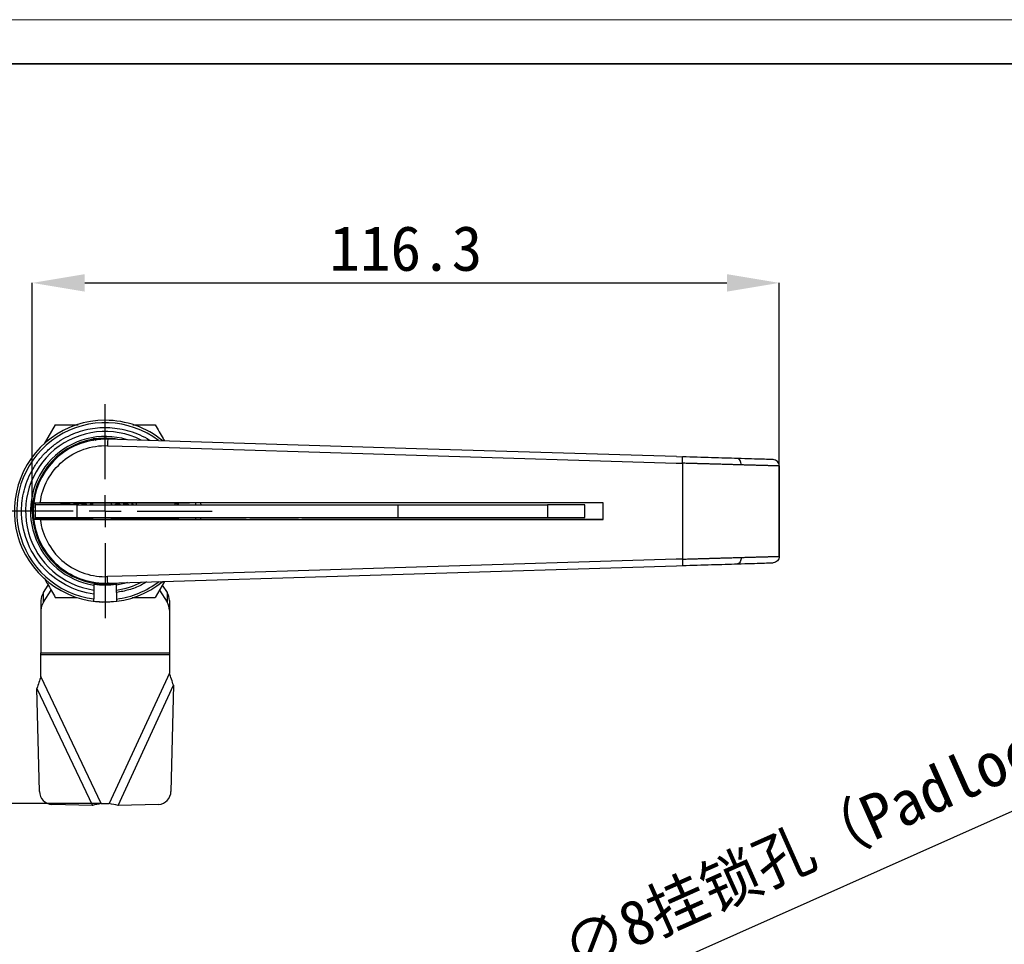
# Model space of a CAD drawing. Header units: millimetres. Extents: x 5820 to 6228, y 2147 to 2435.
# Tile 11 of 20: x 5897 to 6051, y 2291 to 2435. Entities that reach past the tile are written whole.
import ezdxf

# ---------------------------------------------------------------- set-up
doc = ezdxf.new("R2010")
doc.units = ezdxf.units.MM
doc.linetypes.add('CENTERX2', pattern=[20.32, 12.7, -2.54, 2.54, -2.54])
for name, color, linetype in [('1轮廓实线层', 7, 'Continuous'), ('2细线层', 3, 'Continuous'), ('3中心线层', 1, 'CENTERX2')]:
    doc.layers.add(name, color=color, linetype=linetype)
doc.layers.add('粗实线层', color=7, linetype='Continuous', lineweight=35)
doc.layers.add('细实线层', color=3, linetype='Continuous', lineweight=18)
doc.styles.add('SLDTEXTSTYLE1', font='txt')
doc.dimstyles.new('SLDDIMSTYLE0', dxfattribs={"dimtxt": 7, "dimasz": 8.16, "dimexe": 0, "dimexo": 0.0625, "dimgap": 1.75, "dimtad": 2, "dimdec": 0, "dimrnd": 1e-09, "dimzin": 4, "dimdsep": 46, "dimtxsty": 'SLDTEXTSTYLE1', "dimsah": 1, "dimcen": 0.09, "dimadec": 0, "dimazin": 1, "dimtfac": 1, "dimtofl": 0, "dimtmove": 0, "dimatfit": 3, "dimfxl": 1, "dimfrac": 2, "dimtolj": 1, "dimtzin": 12, "dimarcsym": 0})
doc.dimstyles.new('SLDDIMSTYLE1', dxfattribs={"dimtxt": 7, "dimasz": 8.16, "dimexe": 0, "dimexo": 0.0625, "dimgap": 1.75, "dimtad": 2, "dimdec": 0, "dimrnd": 1e-09, "dimzin": 12, "dimdsep": 46, "dimtxsty": 'SLDTEXTSTYLE1', "dimsah": 1, "dimcen": 0.09, "dimadec": 0, "dimazin": 3, "dimtfac": 1, "dimtmove": 0, "dimatfit": 0, "dimfxl": 1, "dimfrac": 2, "dimtolj": 1, "dimtzin": 12, "dimarcsym": 0})
doc.dimstyles.new('SLDDIMSTYLE2', dxfattribs={"dimtxt": 7, "dimasz": 8.16, "dimexe": 0, "dimexo": 0.0625, "dimgap": 1.75, "dimtad": 2, "dimdec": 0, "dimrnd": 1e-09, "dimzin": 4, "dimdsep": 46, "dimtxsty": 'SLDTEXTSTYLE1', "dimblk1": 'NONE', "dimsah": 1, "dimcen": 0, "dimadec": 0, "dimazin": 1, "dimtfac": 1, "dimtmove": 0, "dimatfit": 3, "dimldrblk": 'NONE', "dimfxl": 1, "dimfrac": 2, "dimtolj": 1, "dimtzin": 12, "dimarcsym": 0})

# ---------------------------------------------------------------- blocks, each defined once
blk = doc.blocks.new('*D14')
at = {"layer": '2细线层', "color": 0, "lineweight": -2, "ltscale": 2, "transparency": 16777216}
for p, q in [((5899.46, 2358.57), (5899.46, 2394.04)), ((5907.62, 2394.04), (6007.6, 2394.04)), ((6015.76, 2351.54), (6015.76, 2394.04))]:
    blk.add_line(p, q, dxfattribs=at)
at = {"layer": '2细线层', "color": 0, "ltscale": 2, "transparency": 16777216}
for points in [[(5907.62, 2395.4), (5907.62, 2392.68), (5899.46, 2394.04)], [(6007.6, 2395.4), (6007.6, 2392.68), (6015.76, 2394.04)]]:
    blk.add_solid(points, dxfattribs=at)
at = {"layer": 'Defpoints', "color": 0, "ltscale": 2, "transparency": 16777216}
for p in [(6015.76, 2394.04), (5899.46, 2358.51), (6015.76, 2351.47)]:
    blk.add_point(p, dxfattribs=at)
at = {"layer": '2细线层', "color": 0, "ltscale": 2, "transparency": 16777216, "insert": (5957.61, 2402.92), "char_height": 7, "attachment_point": 2, "style": 'SLDTEXTSTYLE1'}
blk.add_mtext('\\A1;116.3', dxfattribs=at)
blk = doc.blocks.new('*D15')
at = {"layer": '2细线层', "color": 0, "lineweight": -2, "ltscale": 2, "transparency": 16777216}
for p, q in [((5894.1, 2358.51), (5875.28, 2358.51)), ((5875.28, 2321.16), (5875.28, 2350.35)), ((5910.13, 2313), (5875.28, 2313))]:
    blk.add_line(p, q, dxfattribs=at)
at = {"layer": '2细线层', "color": 0, "ltscale": 2, "transparency": 16777216}
for points in [[(5873.92, 2350.35), (5876.64, 2350.35), (5875.28, 2358.51)], [(5873.92, 2321.16), (5876.64, 2321.16), (5875.28, 2313)]]:
    blk.add_solid(points, dxfattribs=at)
at = {"layer": 'Defpoints', "color": 0, "ltscale": 2, "transparency": 16777216}
for p in [(5875.28, 2358.51), (5894.16, 2358.51), (5910.19, 2313)]:
    blk.add_point(p, dxfattribs=at)
at = {"layer": '2细线层', "color": 0, "ltscale": 2, "transparency": 16777216, "insert": (5866.4, 2335.75), "char_height": 7, "attachment_point": 2, "rotation": 90, "style": 'SLDTEXTSTYLE1'}
blk.add_mtext('\\A1;L=45.5', dxfattribs=at)
blk = doc.blocks.new('SW_CENTERMARKSYMBOL_0')
at = {"layer": '3中心线层', "color": 0, "ltscale": 4}
for p, q in [((0, 5), (0, 16.65)), ((0, 0), (0, 2.5)), ((-5, 0), (-16.65, 0)), ((0, 0), (-2.5, 0)), ((0, 0), (0, -2.5)), ((0, 0), (2.5, 0)), ((5, 0), (16.65, 0)), ((0, -5), (0, -16.65))]:
    blk.add_line(p, q, dxfattribs=at)
blk = doc.blocks.new('*D19')
at = {"layer": '2细线层', "color": 0, "lineweight": -2, "ltscale": 2, "transparency": 16777216}
for p, q in [((6054.46, 2312.89), (5969.88, 2275.22)), ((5955.12, 2268.65), (5962.43, 2271.9))]:
    blk.add_line(p, q, dxfattribs=at)
at = {"layer": '2细线层', "color": 0, "ltscale": 2, "transparency": 16777216}
blk.add_solid([(5969.33, 2276.46), (5970.44, 2273.98), (5962.43, 2271.9)], dxfattribs=at)
at = {"layer": 'Defpoints', "color": 0, "ltscale": 2, "transparency": 16777216}
for p in [(5962.43, 2271.9), (5955.12, 2268.65)]:
    blk.add_point(p, dxfattribs=at)
at = {"layer": '2细线层', "color": 0, "ltscale": 2, "transparency": 16777216, "insert": (5981.23, 2292.9), "char_height": 7, "attachment_point": 1, "rotation": 24.008, "style": 'SLDTEXTSTYLE1'}
blk.add_mtext('\\A1;∅8挂锁孔（Padlock hole）', dxfattribs=at)
blk = doc.blocks.new('_None')

msp = doc.modelspace()

# ---------------------------------------------------------------- linework, layer by layer
at = {"layer": '1轮廓实线层', "linetype": 'Continuous', "lineweight": 25, "ltscale": 2}
for p, q in [((5903.047, 2371.956), (5901.332, 2368.984)), ((5908.963, 2369.756), (5908.714, 2369.507)), ((5908.73, 2369.51), (5908.73, 2369.514)), ((5908.853, 2369.612), (5908.853, 2369.63)), ((5911.663, 2369.756), (5908.963, 2369.756)), ((5909.014, 2369.553), (5909.014, 2369.63)), ((5909.26, 2369.561), (5909.332, 2369.63)), ((5909.332, 2369.607), (5909.332, 2369.63)), ((5911.167, 2368.7), (5915.747, 2368.56)), ((5915.778, 2369.559), (5911.201, 2369.699)), ((5911.736, 2369.683), (5911.663, 2369.756)), ((5915.747, 2368.56), (5959.27, 2367.231)), ((5959.3, 2368.231), (5915.778, 2369.559)), ((5959.27, 2367.231), (5999.702, 2365.997)), ((5999.733, 2366.997), (5959.3, 2368.231)), ((5999.733, 2366.997), (6000.694, 2366.967)), ((5999.702, 2365.997), (6000.663, 2365.968)), ((6000.663, 2365.968), (6000.663, 2351.044)), ((6015.761, 2365.537), (6015.763, 2365.537)), ((6015.763, 2351.474), (6015.763, 2365.537)), ((6015.766, 2351.47), (6015.766, 2365.537)), ((5899.683, 2359.756), (5899.684, 2359.766)), ((5899.684, 2359.769), (5899.687, 2359.798)), ((5908.778, 2359.76), (5899.684, 2359.769)), ((5908.838, 2359.757), (5899.684, 2359.766)), ((5899.913, 2359.506), (5899.913, 2357.506)), ((5906.466, 2359.506), (5899.913, 2359.506)), ((5899.97, 2359.506), (5899.985, 2359.757)), ((5906.581, 2359.757), (5899.985, 2359.757)), ((5988.313, 2359.799), (5900.695, 2359.799)), ((5906.466, 2357.506), (5906.466, 2359.506)), ((5906.466, 2359.506), (5956.396, 2359.506)), ((5906.581, 2359.757), (5907.62, 2359.756)), ((5906.581, 2359.757), (5906.581, 2359.565)), ((5908.839, 2359.756), (5907.62, 2359.756)), ((5908.813, 2359.791), (5908.813, 2359.506)), ((5911.813, 2359.506), (5911.813, 2359.791)), ((5913.091, 2359.756), (5911.813, 2359.757)), ((5912.967, 2359.756), (5911.813, 2359.756)), ((5911.888, 2359.506), (5911.813, 2359.546)), ((5915.674, 2359.756), (5913.091, 2359.756)), ((5913.683, 2359.756), (5913.683, 2359.554)), ((5914.206, 2359.756), (5914.136, 2359.634)), ((5921.641, 2359.756), (5915.674, 2359.756)), ((5915.674, 2359.506), (5915.674, 2359.756)), ((5921.641, 2359.756), (5921.655, 2359.506)), ((5921.939, 2359.791), (5921.943, 2359.755)), ((5921.943, 2359.755), (5921.966, 2359.529)), ((5922.118, 2359.506), (5922.089, 2359.794)), ((5922.243, 2359.506), (5922.214, 2359.794)), ((5932.119, 2359.795), (5923.95, 2359.795)), ((5924.859, 2359.795), (5924.882, 2359.506)), ((5924.927, 2359.506), (5924.904, 2359.795)), ((5925.599, 2359.795), (5925.766, 2359.506)), ((5932.781, 2359.787), (5932.637, 2359.794)), ((5940.92, 2359.786), (5933.305, 2359.786)), ((5941.589, 2359.794), (5941.444, 2359.787)), ((5988.313, 2359.795), (5942.106, 2359.795)), ((5956.396, 2357.506), (5956.396, 2359.506)), ((5956.396, 2359.506), (5979.686, 2359.506)), ((5979.686, 2359.506), (5979.686, 2357.506)), ((5985.471, 2359.506), (5979.686, 2359.506)), ((5985.471, 2357.506), (5985.471, 2359.506)), ((5988.313, 2357.212), (5988.313, 2359.799)), ((5899.684, 2357.246), (5899.683, 2357.255)), ((5899.684, 2357.246), (5908.813, 2357.255)), ((5908.813, 2357.251), (5899.684, 2357.242)), ((5899.684, 2357.242), (5899.687, 2357.214)), ((5899.913, 2357.506), (5906.466, 2357.506)), ((5899.985, 2357.255), (5899.97, 2357.506)), ((5906.581, 2357.255), (5899.985, 2357.255)), ((5900.695, 2357.212), (5988.313, 2357.212)), ((5906.466, 2357.506), (5956.396, 2357.506)), ((5906.581, 2357.506), (5906.581, 2357.255)), ((5907.62, 2357.256), (5906.581, 2357.255)), ((5908.813, 2357.256), (5907.62, 2357.256)), ((5908.813, 2357.506), (5908.813, 2357.221)), ((5911.813, 2357.221), (5911.813, 2357.506)), ((5913.091, 2357.256), (5911.813, 2357.254)), ((5911.813, 2357.256), (5913.005, 2357.256)), ((5915.674, 2357.256), (5913.091, 2357.256)), ((5913.381, 2357.256), (5914.206, 2357.256)), ((5913.683, 2357.506), (5913.683, 2357.256)), ((5915.674, 2357.256), (5915.674, 2357.506)), ((5921.641, 2357.256), (5915.674, 2357.256)), ((5921.655, 2357.506), (5921.641, 2357.256)), ((5921.939, 2357.22), (5921.943, 2357.256)), ((5921.965, 2357.469), (5921.943, 2357.256)), ((5922.089, 2357.217), (5922.118, 2357.506)), ((5922.213, 2357.216), (5922.243, 2357.506)), ((5932.119, 2357.216), (5923.95, 2357.216)), ((5924.882, 2357.506), (5924.859, 2357.216)), ((5924.904, 2357.216), (5924.927, 2357.506)), ((5925.766, 2357.506), (5925.599, 2357.216)), ((5932.781, 2357.224), (5932.637, 2357.217)), ((5940.92, 2357.225), (5933.305, 2357.225)), ((5941.589, 2357.217), (5941.444, 2357.224)), ((5988.313, 2357.216), (5942.106, 2357.216)), ((5956.396, 2357.506), (5979.686, 2357.506)), ((5979.686, 2357.506), (5985.471, 2357.506)), ((6015.761, 2351.474), (6015.763, 2351.474)), ((5911.201, 2347.312), (5999.733, 2350.015)), ((5999.702, 2351.015), (5959.27, 2349.78)), ((6000.663, 2351.044), (5999.702, 2351.015)), ((5999.733, 2350.015), (6000.694, 2350.044)), ((5915.749, 2348.452), (5911.169, 2348.312)), ((5959.27, 2349.78), (5915.749, 2348.452)), ((5901.184, 2345.839), (5901.926, 2347.008)), ((5909.063, 2347.166), (5909.063, 2347.003)), ((5912.563, 2347.166), (5912.563, 2347.003)), ((5920.037, 2347.582), (5918.578, 2345.056)), ((5919.702, 2347.003), (5920.441, 2345.839)), ((5901.184, 2344.339), (5902.379, 2346.22)), ((5901.184, 2344.339), (5901.184, 2345.839)), ((5909.063, 2346.23), (5909.063, 2345.595)), ((5912.563, 2345.837), (5912.563, 2346.23)), ((5919.249, 2346.217), (5920.441, 2344.339)), ((5920.441, 2345.839), (5920.441, 2344.339)), ((5900.813, 2344.587), (5900.813, 2343.087)), ((5903.047, 2345.056), (5906.471, 2345.056)), ((5909.063, 2344.509), (5909.063, 2344.839)), ((5912.563, 2344.829), (5912.563, 2344.509)), ((5915.022, 2345.056), (5918.578, 2345.056)), ((5920.813, 2344.587), (5920.813, 2343.087)), ((5900.813, 2343.087), (5900.813, 2336.436)), ((5920.813, 2343.087), (5920.813, 2336.436)), ((5900.813, 2336.436), (5920.813, 2336.436)), ((5900.813, 2336.186), (5900.813, 2336.436)), ((5900.813, 2336.186), (5920.813, 2336.186)), ((5900.813, 2332.795), (5900.813, 2336.186)), ((5920.813, 2336.436), (5920.813, 2336.186)), ((5920.813, 2336.186), (5920.813, 2333.312)), ((5920.813, 2333.312), (5911.437, 2312.998)), ((5910.19, 2312.998), (5900.813, 2332.795)), ((5900.193, 2330.908), (5908.815, 2312.705)), ((5900.571, 2314.884), (5900.193, 2330.908)), ((5912.811, 2312.711), (5921.435, 2331.397)), ((5921.435, 2331.397), (5921.052, 2314.888)), ((5908.815, 2312.705), (5902.519, 2312.859)), ((5910.19, 2312.998), (5911.437, 2312.998)), ((5919.106, 2312.863), (5912.811, 2312.711))]:
    msp.add_line(p, q, dxfattribs=at)
at = {"layer": '1轮廓实线层', "linetype": 'Continuous', "lineweight": 25, "ltscale": 2, "flags": 128}
for points in [[(5910.813, 2347.156), (5912.019, 2347.22), (5912.993, 2347.367)], [(5914.306, 2347.407), (5913.767, 2347.252), (5912.563, 2347.003)]]:
    msp.add_lwpolyline(points, dxfattribs=at)
at = {"layer": '1轮廓实线层', "linetype": 'Continuous', "lineweight": 25, "ltscale": 4}
for centre, radius, start, end in [((5910.813, 2358.506), 14.15, 90, 309.42073), ((5910.813, 2358.506), 13.778, 52.89374, 262.70315), ((5910.813, 2358.506), 14.15, 50.76497, 90), ((5910.813, 2358.506), 12.4, 63.22623, 261.88681), ((5910.813, 2358.506), 11.635, 73.01519, 261.34964), ((5910.813, 2358.506), 11.35, 79.988, 97.6113), ((5910.813, 2358.506), 11.35, 99.81077, 270), ((5910.813, 2358.506), 11.2, 88.01378, 173.37635), ((6014.766, 2365.537), 1, 359.96961, 0.15136), ((5910.813, 2358.506), 11.2, 173.58934, 186.41066), ((5910.813, 2358.506), 11.474, 261.22672, 278.77328), ((5910.813, 2358.506), 11.2, 270.05348, 271.98622), ((5910.813, 2358.506), 13.788, 277.2918, 307.42666), ((5910.813, 2358.506), 12.4, 278.11319, 297.16301), ((5903.144, 2344.577), 2.332, 147.21671, 179.74335), ((5918.481, 2344.577), 2.332, 0.25665, 32.78329), ((5903.144, 2343.077), 2.332, 147.21671, 179.74335), ((5910.813, 2358.506), 14.105, 262.87311, 277.12689), ((5918.481, 2343.077), 2.332, 0.25665, 32.78329), ((5902.625, 2314.91), 2.054, 180.74367, 267.05265), ((5919, 2314.912), 2.052, 272.94574, 359.31201)]:
    msp.add_arc(centre, radius, start, end, dxfattribs=at)
at = {"layer": '1轮廓实线层', "linetype": 'Continuous', "lineweight": 25, "ltscale": 2}
for points, knots in [([(5897.784, 2358.617), (5897.806, 2359.126), (5897.849, 2360.157), (5898.15, 2361.701), (5898.638, 2363.245), (5899.337, 2364.751), (5900.238, 2366.18), (5901.325, 2367.489), (5902.573, 2368.646), (5903.951, 2369.624), (5905.417, 2370.403), (5906.931, 2370.977), (5908.457, 2371.351), (5909.989, 2371.538), (5911.533, 2371.546), (5913.093, 2371.366), (5914.67, 2370.99), (5916.212, 2370.387), (5917.267, 2369.878), (5917.758, 2369.523), (5917.793, 2369.498)], [0, 0, 0, 0, 0.0550528, 0.1116558, 0.1697184, 0.22995, 0.2908322, 0.3522356, 0.4136228, 0.4745046, 0.5347528, 0.5927988, 0.6494063, 0.7044713, 0.7595199, 0.8161272, 0.8741897, 0.9344213, 0.9953035, 1, 1, 1, 1]), ([(5903.047, 2371.956), (5903.942, 2371.956), (5905.128, 2371.956), (5906.32, 2371.956), (5906.611, 2371.956)], [0, 0, 0, 0, 0.755275, 1, 1, 1, 1]), ([(5915.093, 2371.956), (5915.365, 2371.956), (5916.531, 2371.956), (5917.69, 2371.956), (5918.578, 2371.956)], [0, 0, 0, 0, 0.2334002, 1, 1, 1, 1]), ([(5918.578, 2371.956), (5918.994, 2371.236), (5919.479, 2370.395), (5919.967, 2369.55), (5920.037, 2369.429)], [0, 0, 0, 0, 0.8569203, 1, 1, 1, 1]), ([(5900.695, 2359.799), (5900.854, 2361.046), (5901.247, 2362.262), (5902.444, 2364.472), (5903.249, 2365.464), (5905.164, 2367.092), (5906.274, 2367.726), (5908.647, 2368.552), (5909.911, 2368.743), (5911.167, 2368.7)], [0, 0, 0, 0, 0.25, 0.25, 0.5, 0.5, 0.75, 0.75, 1, 1, 1, 1]), ([(5908.853, 2369.63), (5908.859, 2369.636), (5908.865, 2369.641), (5908.87, 2369.645), (5908.873, 2369.648), (5908.876, 2369.65), (5908.878, 2369.652), (5908.88, 2369.654), (5908.882, 2369.655), (5908.883, 2369.655), (5908.885, 2369.656), (5908.885, 2369.656), (5908.886, 2369.655), (5908.886, 2369.655), (5908.885, 2369.654), (5908.885, 2369.652), (5908.884, 2369.651), (5908.882, 2369.648), (5908.88, 2369.645), (5908.877, 2369.641), (5908.874, 2369.637), (5908.87, 2369.632), (5908.869, 2369.631), (5908.868, 2369.631), (5908.868, 2369.63)], [0, 0, 0, 0, 0.00002537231, 0.00002537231, 0.00002537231, 0.00004032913, 0.00004032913, 0.00004032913, 0.00005293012, 0.00005293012, 0.00005293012, 0.0000656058, 0.0000656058, 0.0000656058, 0.00007723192, 0.00007723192, 0.00007723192, 0.00009301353, 0.00009301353, 0.00009301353, 0.00011489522, 0.00011489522, 0.00011489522, 0.00011797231, 0.00011797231, 0.00011797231, 0.00011797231]), ([(5909.014, 2369.63), (5909.021, 2369.636), (5909.027, 2369.641), (5909.034, 2369.645), (5909.038, 2369.648), (5909.042, 2369.65), (5909.045, 2369.652), (5909.049, 2369.654), (5909.052, 2369.655), (5909.054, 2369.655), (5909.057, 2369.656), (5909.059, 2369.656), (5909.06, 2369.655), (5909.062, 2369.655), (5909.063, 2369.654), (5909.064, 2369.652), (5909.064, 2369.651), (5909.064, 2369.648), (5909.064, 2369.645), (5909.063, 2369.641), (5909.061, 2369.637), (5909.059, 2369.632), (5909.058, 2369.631), (5909.058, 2369.631), (5909.058, 2369.63)], [0, 0, 0, 0, 0.00002537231, 0.00002537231, 0.00002537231, 0.00004032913, 0.00004032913, 0.00004032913, 0.00005293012, 0.00005293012, 0.00005293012, 0.0000656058, 0.0000656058, 0.0000656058, 0.00007723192, 0.00007723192, 0.00007723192, 0.00009301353, 0.00009301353, 0.00009301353, 0.00011489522, 0.00011489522, 0.00011489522, 0.00011797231, 0.00011797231, 0.00011797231, 0.00011797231]), ([(5909.332, 2369.63), (5909.338, 2369.636), (5909.345, 2369.641), (5909.352, 2369.645), (5909.356, 2369.648), (5909.361, 2369.65), (5909.365, 2369.652), (5909.369, 2369.654), (5909.373, 2369.655), (5909.377, 2369.655), (5909.38, 2369.656), (5909.383, 2369.656), (5909.386, 2369.655), (5909.389, 2369.655), (5909.391, 2369.654), (5909.393, 2369.652), (5909.395, 2369.651), (5909.397, 2369.648), (5909.398, 2369.645), (5909.4, 2369.641), (5909.4, 2369.637), (5909.399, 2369.632), (5909.399, 2369.631), (5909.399, 2369.631), (5909.399, 2369.63)], [0, 0, 0, 0, 0.00002537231, 0.00002537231, 0.00002537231, 0.00004032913, 0.00004032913, 0.00004032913, 0.00005293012, 0.00005293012, 0.00005293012, 0.0000656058, 0.0000656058, 0.0000656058, 0.00007723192, 0.00007723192, 0.00007723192, 0.00009301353, 0.00009301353, 0.00009301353, 0.00011489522, 0.00011489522, 0.00011489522, 0.00011797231, 0.00011797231, 0.00011797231, 0.00011797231]), ([(5911.201, 2369.699), (5911.2, 2369.699), (5911.196, 2369.591), (5911.184, 2369.221), (5911.175, 2368.961), (5911.167, 2368.7)], [0, 0, 0, 0, 0.5, 0.5, 1, 1, 1, 1]), ([(6000.663, 2365.968), (6000.671, 2366.23), (6000.679, 2366.49), (6000.691, 2366.86), (6000.694, 2366.967), (6000.694, 2366.967)], [0, 0, 0, 0, 0.5, 0.5, 1, 1, 1, 1]), ([(6009.253, 2366.706), (6008.033, 2366.743), (6006.661, 2366.785), (6003.757, 2366.874), (6002.226, 2366.92), (6000.694, 2366.967)], [0, 0, 0, 0, 0.5, 0.5, 1, 1, 1, 1]), ([(6009.827, 2365.706), (6009.72, 2365.709), (6009.503, 2365.716), (6009.166, 2365.725), (6008.815, 2365.735), (6008.45, 2365.746), (6008.071, 2365.757), (6007.678, 2365.768), (6007.27, 2365.779), (6006.848, 2365.791), (6006.412, 2365.804), (6005.961, 2365.817), (6005.553, 2365.828), (6005.175, 2365.839), (6004.812, 2365.849), (6004.392, 2365.862), (6003.915, 2365.875), (6003.379, 2365.891), (6002.783, 2365.908), (6002.129, 2365.926), (6001.416, 2365.947), (6000.92, 2365.961), (6000.663, 2365.968)], [0, 0, 0, 0, 0.04081309, 0.08255226, 0.1252175, 0.16880881, 0.21332621, 0.2587697, 0.30513928, 0.35243495, 0.40065671, 0.44980456, 0.49987851, 0.53266191, 0.5711421, 0.61531894, 0.66519229, 0.72076197, 0.7820278, 0.84898957, 0.92164706, 1, 1, 1, 1]), ([(6009.827, 2365.706), (6009.832, 2365.965), (6009.773, 2366.222), (6009.561, 2366.591), (6009.409, 2366.701), (6009.253, 2366.706)], [0, 0, 0, 0, 0.5, 0.5, 1, 1, 1, 1]), ([(6014.797, 2366.537), (6014.716, 2366.539), (6014.532, 2366.545), (6013.963, 2366.562), (6013.578, 2366.574), (6012.627, 2366.603), (6012.059, 2366.62), (6010.766, 2366.66), (6010.041, 2366.682), (6009.253, 2366.706)], [0, 0, 0, 0, 0.25, 0.25, 0.5, 0.5, 0.75, 0.75, 1, 1, 1, 1]), ([(6015.763, 2365.537), (6015.752, 2365.537), (6015.729, 2365.538), (6015.683, 2365.539), (6015.628, 2365.541), (6015.563, 2365.543), (6015.488, 2365.545), (6015.403, 2365.548), (6015.307, 2365.55), (6015.201, 2365.554), (6015.084, 2365.557), (6014.957, 2365.561), (6014.819, 2365.565), (6014.671, 2365.569), (6014.512, 2365.573), (6014.342, 2365.578), (6014.162, 2365.584), (6013.97, 2365.589), (6013.768, 2365.595), (6013.555, 2365.601), (6013.331, 2365.607), (6013.097, 2365.614), (6012.852, 2365.621), (6012.596, 2365.628), (6012.329, 2365.635), (6012.052, 2365.643), (6011.765, 2365.651), (6011.467, 2365.66), (6011.159, 2365.669), (6010.841, 2365.678), (6010.513, 2365.687), (6010.176, 2365.696), (6009.943, 2365.703), (6009.827, 2365.706)], [0, 0, 0, 0, 0.0298371, 0.0598355, 0.0899951, 0.1203161, 0.1507983, 0.1814418, 0.2122467, 0.2432129, 0.2743405, 0.3056294, 0.3370798, 0.3686915, 0.4004647, 0.4323993, 0.4644953, 0.4967529, 0.5291719, 0.5617523, 0.5944943, 0.6273978, 0.6604629, 0.6936894, 0.7270776, 0.7606273, 0.7943385, 0.8282114, 0.8622459, 0.896442, 0.9307997, 0.965319, 1, 1, 1, 1]), ([(6015.762, 2365.561), (6015.756, 2365.814), (6015.651, 2366.063), (6015.296, 2366.421), (6015.049, 2366.529), (6014.797, 2366.537)], [0, 0, 0, 0, 0.5, 0.5, 1, 1, 1, 1]), ([(5899.687, 2359.798), (5899.688, 2359.798), (5899.69, 2359.798), (5899.704, 2359.798), (5899.728, 2359.798), (5899.76, 2359.798), (5899.802, 2359.798), (5899.853, 2359.799), (5899.912, 2359.799), (5899.995, 2359.799), (5900.114, 2359.799), (5900.279, 2359.799), (5900.476, 2359.799), (5900.62, 2359.799), (5900.695, 2359.799)], [0, 0, 0, 0, 0.0605818, 0.1216077, 0.1830853, 0.2450217, 0.3074235, 0.3702972, 0.4336485, 0.4974827, 0.6062414, 0.7262527, 0.8575111, 1, 1, 1, 1]), ([(5904.254, 2359.655), (5904.183, 2359.647), (5904.049, 2359.632), (5903.912, 2359.568), (5903.866, 2359.511), (5903.861, 2359.506)], [0, 0, 0, 0, 0.5055369, 0.9506614, 1, 1, 1, 1]), ([(5904.238, 2359.641), (5904.26, 2359.645), (5904.355, 2359.661), (5904.473, 2359.618), (5904.542, 2359.515), (5904.552, 2359.499)], [0, 0, 0, 0, 0.2039219, 0.8797143, 1, 1, 1, 1]), ([(5904.64, 2359.484), (5904.6, 2359.521), (5904.481, 2359.628), (5904.336, 2359.644), (5904.241, 2359.655)], [0, 0, 0, 0, 0.34117677, 1, 1, 1, 1]), ([(5905.007, 2359.655), (5904.92, 2359.649), (5904.773, 2359.639), (5904.645, 2359.555), (5904.593, 2359.522)], [0, 0, 0, 0, 0.5957824, 1, 1, 1, 1]), ([(5904.868, 2359.631), (5904.875, 2359.636), (5904.902, 2359.657), (5904.933, 2359.642), (5904.956, 2359.631)], [0, 0, 0, 0, 0.2398187, 1, 1, 1, 1]), ([(5904.956, 2359.631), (5905.066, 2359.644), (5905.203, 2359.659), (5905.313, 2359.53), (5905.335, 2359.506)], [0, 0, 0, 0, 0.8063144, 1, 1, 1, 1]), ([(5905.407, 2359.506), (5905.387, 2359.524), (5905.318, 2359.586), (5905.174, 2359.637), (5905.055, 2359.649), (5904.992, 2359.655)], [0, 0, 0, 0, 0.1677181, 0.5658264, 1, 1, 1, 1]), ([(5906.249, 2359.656), (5906.153, 2359.647), (5905.999, 2359.634), (5905.864, 2359.54), (5905.814, 2359.506)], [0, 0, 0, 0, 0.6312208, 1, 1, 1, 1]), ([(5906.679, 2359.506), (5906.628, 2359.541), (5906.489, 2359.638), (5906.332, 2359.649), (5906.233, 2359.655)], [0, 0, 0, 0, 0.3651561, 1, 1, 1, 1]), ([(5906.612, 2359.506), (5906.581, 2359.535), (5906.467, 2359.644), (5906.333, 2359.647), (5906.236, 2359.65)], [0, 0, 0, 0, 0.2714258, 1, 1, 1, 1]), ([(5907.548, 2359.656), (5907.459, 2359.648), (5907.304, 2359.633), (5907.165, 2359.544), (5907.104, 2359.506)], [0, 0, 0, 0, 0.56712531, 1, 1, 1, 1]), ([(5907.975, 2359.506), (5907.928, 2359.539), (5907.79, 2359.638), (5907.634, 2359.649), (5907.531, 2359.655)], [0, 0, 0, 0, 0.3412363, 1, 1, 1, 1]), ([(5907.911, 2359.506), (5907.88, 2359.535), (5907.766, 2359.644), (5907.632, 2359.647), (5907.535, 2359.65)], [0, 0, 0, 0, 0.2713748, 1, 1, 1, 1]), ([(5908.847, 2359.656), (5908.769, 2359.646), (5908.619, 2359.627), (5908.464, 2359.569), (5908.404, 2359.509), (5908.401, 2359.506)], [0, 0, 0, 0, 0.5099071, 0.9713658, 1, 1, 1, 1]), ([(5908.763, 2359.791), (5908.764, 2359.791), (5908.765, 2359.791), (5908.78, 2359.791), (5908.804, 2359.791), (5908.837, 2359.791), (5908.879, 2359.792), (5908.93, 2359.792), (5908.99, 2359.792), (5909.057, 2359.792), (5909.133, 2359.792), (5909.215, 2359.792), (5909.305, 2359.792), (5909.401, 2359.792), (5909.502, 2359.792), (5909.608, 2359.793), (5909.719, 2359.793), (5909.833, 2359.793), (5909.95, 2359.793), (5910.07, 2359.793), (5910.191, 2359.793), (5910.313, 2359.793), (5910.434, 2359.793), (5910.555, 2359.793), (5910.675, 2359.793), (5910.792, 2359.793), (5910.906, 2359.793), (5911.017, 2359.793), (5911.123, 2359.792), (5911.225, 2359.792), (5911.32, 2359.792), (5911.41, 2359.792), (5911.492, 2359.792), (5911.568, 2359.792), (5911.636, 2359.792), (5911.695, 2359.792), (5911.746, 2359.792), (5911.788, 2359.791), (5911.821, 2359.791), (5911.845, 2359.791), (5911.86, 2359.791), (5911.862, 2359.791), (5911.863, 2359.791)], [0, 0, 0, 0, 0.025, 0.05, 0.0750001, 0.1000001, 0.1250001, 0.1500001, 0.1750001, 0.2000001, 0.2250001, 0.2500001, 0.2750001, 0.3000001, 0.3250001, 0.3500001, 0.3750001, 0.4, 0.425, 0.45, 0.475, 0.5, 0.525, 0.55, 0.575, 0.6, 0.6249999, 0.6499999, 0.6749999, 0.6999999, 0.7249999, 0.7499999, 0.7749999, 0.7999999, 0.8249999, 0.8499999, 0.8749999, 0.8999999, 0.9249999, 0.95, 0.975, 1, 1, 1, 1]), ([(5912.76, 2359.655), (5912.67, 2359.649), (5912.508, 2359.637), (5912.364, 2359.546), (5912.3, 2359.506)], [0, 0, 0, 0, 0.5584694, 1, 1, 1, 1]), ([(5912.636, 2359.635), (5912.648, 2359.64), (5912.761, 2359.693), (5912.933, 2359.654), (5913.064, 2359.54), (5913.104, 2359.506)], [0, 0, 0, 0, 0.0798184, 0.7247738, 1, 1, 1, 1]), ([(5913.17, 2359.51), (5913.117, 2359.546), (5912.978, 2359.639), (5912.823, 2359.649), (5912.728, 2359.655)], [0, 0, 0, 0, 0.3846491, 1, 1, 1, 1]), ([(5914.06, 2359.655), (5913.979, 2359.647), (5913.826, 2359.632), (5913.666, 2359.573), (5913.603, 2359.51), (5913.599, 2359.506)], [0, 0, 0, 0, 0.5058618, 0.9622834, 1, 1, 1, 1]), ([(5914.471, 2359.506), (5914.423, 2359.54), (5914.285, 2359.638), (5914.129, 2359.649), (5914.027, 2359.655)], [0, 0, 0, 0, 0.3458034, 1, 1, 1, 1]), ([(5914.045, 2359.649), (5914.053, 2359.651), (5914.164, 2359.68), (5914.302, 2359.628), (5914.404, 2359.52), (5914.417, 2359.506)], [0, 0, 0, 0, 0.0663186, 0.8731303, 1, 1, 1, 1]), ([(5915.117, 2359.617), (5915.059, 2359.599), (5914.983, 2359.577), (5914.921, 2359.519), (5914.907, 2359.506)], [0, 0, 0, 0, 0.7657513, 1, 1, 1, 1]), ([(5915.178, 2359.508), (5915.177, 2359.51), (5915.141, 2359.614), (5915.088, 2359.686), (5915.036, 2359.756)], [0, 0, 0, 0, 0.0264989, 1, 1, 1, 1]), ([(5921.939, 2359.791), (5921.94, 2359.792), (5921.942, 2359.792), (5921.958, 2359.792), (5921.984, 2359.792), (5922.023, 2359.792), (5922.074, 2359.792), (5922.138, 2359.792), (5922.214, 2359.793), (5922.304, 2359.793), (5922.407, 2359.794), (5922.563, 2359.794), (5922.809, 2359.794), (5923.164, 2359.795), (5923.525, 2359.795), (5923.787, 2359.795), (5923.912, 2359.795), (5923.95, 2359.795)], [0, 0, 0, 0, 0.0450467, 0.0911441, 0.1382954, 0.186504, 0.235773, 0.2861056, 0.3375049, 0.389974, 0.4435163, 0.4981353, 0.6085745, 0.7488786, 0.8808613, 0.9646173, 1, 1, 1, 1]), ([(5932.637, 2359.794), (5932.635, 2359.794), (5932.632, 2359.794), (5932.618, 2359.794), (5932.592, 2359.794), (5932.549, 2359.795), (5932.485, 2359.795), (5932.405, 2359.795), (5932.316, 2359.795), (5932.219, 2359.795), (5932.153, 2359.795), (5932.119, 2359.795)], [0, 0, 0, 0, 0.07909444, 0.15745785, 0.23639391, 0.36091197, 0.48778459, 0.61404182, 0.74571603, 0.87110945, 1, 1, 1, 1]), ([(5933.305, 2359.786), (5933.28, 2359.786), (5933.23, 2359.786), (5933.158, 2359.786), (5933.093, 2359.787), (5933.033, 2359.787), (5932.981, 2359.786), (5932.917, 2359.786), (5932.85, 2359.787), (5932.795, 2359.787), (5932.786, 2359.787), (5932.781, 2359.787)], [0, 0, 0, 0, 0.0968847, 0.1895335, 0.2779244, 0.3620452, 0.4418968, 0.5174962, 0.6817007, 0.8422972, 1, 1, 1, 1]), ([(5941.444, 2359.787), (5941.442, 2359.787), (5941.439, 2359.787), (5941.425, 2359.787), (5941.402, 2359.787), (5941.372, 2359.787), (5941.335, 2359.787), (5941.278, 2359.786), (5941.191, 2359.787), (5941.065, 2359.786), (5940.97, 2359.786), (5940.92, 2359.786)], [0, 0, 0, 0, 0.0788329, 0.1583145, 0.238547, 0.3196251, 0.4016337, 0.484647, 0.6394001, 0.8112029, 1, 1, 1, 1]), ([(5942.106, 2359.795), (5942.084, 2359.795), (5942.04, 2359.795), (5941.974, 2359.795), (5941.9, 2359.795), (5941.82, 2359.795), (5941.741, 2359.795), (5941.676, 2359.795), (5941.628, 2359.794), (5941.597, 2359.794), (5941.591, 2359.794), (5941.589, 2359.794)], [0, 0, 0, 0, 0.085552, 0.1700993, 0.2549934, 0.3838648, 0.5135309, 0.6372099, 0.7645786, 0.880887, 1, 1, 1, 1]), ([(5909.063, 2345.595), (5905.92, 2346.021), (5903.04, 2347.579), (5898.888, 2352.373), (5897.757, 2355.446), (5897.784, 2358.617)], [0, 0, 0, 0, 0.5, 0.5, 1, 1, 1, 1]), ([(5900.695, 2357.212), (5900.661, 2357.212), (5900.594, 2357.212), (5900.497, 2357.212), (5900.404, 2357.212), (5900.318, 2357.212), (5900.238, 2357.212), (5900.164, 2357.212), (5900.097, 2357.212), (5900.036, 2357.212), (5899.95, 2357.213), (5899.849, 2357.213), (5899.757, 2357.213), (5899.698, 2357.213), (5899.691, 2357.214), (5899.687, 2357.214)], [0, 0, 0, 0, 0.06474712, 0.1272718, 0.18757278, 0.245649, 0.30149975, 0.35512465, 0.40652374, 0.45569755, 0.50264711, 0.62978983, 0.75502945, 0.87841436, 1, 1, 1, 1]), ([(5899.687, 2357.214), (5899.844, 2355.864), (5900.249, 2354.543), (5901.504, 2352.132), (5902.352, 2351.042), (5904.383, 2349.235), (5905.564, 2348.519), (5908.105, 2347.553), (5909.464, 2347.304), (5910.823, 2347.306)], [0, 0, 0, 0, 0.25, 0.25, 0.5, 0.5, 0.75, 0.75, 1, 1, 1, 1]), ([(5900.695, 2357.212), (5901.01, 2354.749), (5902.212, 2352.486), (5905.941, 2349.207), (5908.339, 2348.303), (5910.822, 2348.306)], [0, 0, 0, 0, 0.5, 0.5, 1, 1, 1, 1]), ([(5904.249, 2357.506), (5904.275, 2357.475), (5904.328, 2357.413), (5904.433, 2357.365), (5904.508, 2357.359), (5904.546, 2357.356)], [0, 0, 0, 0, 0.3242778, 0.64975094, 1, 1, 1, 1]), ([(5904.538, 2357.356), (5904.599, 2357.365), (5904.715, 2357.381), (5904.804, 2357.466), (5904.846, 2357.506)], [0, 0, 0, 0, 0.5262512, 1, 1, 1, 1]), ([(5904.734, 2357.506), (5904.686, 2357.431), (5904.625, 2357.337), (5904.558, 2357.372), (5904.544, 2357.38)], [0, 0, 0, 0, 0.7827419, 1, 1, 1, 1]), ([(5905.345, 2357.506), (5905.375, 2357.469), (5905.448, 2357.379), (5905.543, 2357.364), (5905.599, 2357.356)], [0, 0, 0, 0, 0.413664, 1, 1, 1, 1]), ([(5905.593, 2357.356), (5905.637, 2357.362), (5905.724, 2357.375), (5905.817, 2357.438), (5905.853, 2357.497), (5905.859, 2357.506)], [0, 0, 0, 0, 0.4637636, 0.9229271, 1, 1, 1, 1]), ([(5905.599, 2357.365), (5905.604, 2357.362), (5905.656, 2357.334), (5905.725, 2357.386), (5905.763, 2357.491), (5905.768, 2357.506)], [0, 0, 0, 0, 0.0930834, 0.8756397, 1, 1, 1, 1]), ([(5906.891, 2357.356), (5906.95, 2357.364), (5907.053, 2357.378), (5907.128, 2357.467), (5907.161, 2357.506)], [0, 0, 0, 0, 0.5636754, 1, 1, 1, 1]), ([(5906.897, 2357.365), (5906.903, 2357.362), (5906.955, 2357.334), (5907.024, 2357.386), (5907.062, 2357.491), (5907.067, 2357.506)], [0, 0, 0, 0, 0.0948861, 0.8759803, 1, 1, 1, 1]), ([(5908.191, 2357.356), (5908.246, 2357.363), (5908.351, 2357.378), (5908.428, 2357.465), (5908.465, 2357.506)], [0, 0, 0, 0, 0.5297766, 1, 1, 1, 1]), ([(5908.195, 2357.365), (5908.201, 2357.362), (5908.254, 2357.334), (5908.323, 2357.386), (5908.361, 2357.491), (5908.366, 2357.506)], [0, 0, 0, 0, 0.0991498, 0.8763993, 1, 1, 1, 1]), ([(5911.863, 2357.221), (5911.862, 2357.221), (5911.86, 2357.221), (5911.847, 2357.22), (5911.825, 2357.22), (5911.794, 2357.22), (5911.733, 2357.22), (5911.618, 2357.219), (5911.416, 2357.219), (5911.17, 2357.218), (5910.896, 2357.218), (5910.606, 2357.218), (5910.313, 2357.218), (5910.02, 2357.218), (5909.63, 2357.218), (5909.275, 2357.219), (5909.008, 2357.219), (5908.88, 2357.22), (5908.807, 2357.22), (5908.769, 2357.22), (5908.765, 2357.221), (5908.763, 2357.221)], [0, 0, 0, 0, 0.0241926, 0.0481713, 0.0720737, 0.0960392, 0.1202057, 0.1853856, 0.2502615, 0.314936, 0.3802869, 0.4398402, 0.5003573, 0.5607711, 0.6204277, 0.7497868, 0.8145488, 0.8798427, 0.9199359, 0.9597734, 1, 1, 1, 1]), ([(5911.847, 2357.506), (5911.873, 2357.471), (5911.945, 2357.377), (5912.041, 2357.364), (5912.101, 2357.356)], [0, 0, 0, 0, 0.3687363, 1, 1, 1, 1]), ([(5912.264, 2357.506), (5912.227, 2357.444), (5912.171, 2357.347), (5912.105, 2357.371), (5912.081, 2357.379)], [0, 0, 0, 0, 0.6436182, 1, 1, 1, 1]), ([(5912.088, 2357.356), (5912.153, 2357.365), (5912.253, 2357.378), (5912.323, 2357.473), (5912.347, 2357.506)], [0, 0, 0, 0, 0.6585613, 1, 1, 1, 1]), ([(5913.146, 2357.512), (5913.169, 2357.478), (5913.24, 2357.377), (5913.336, 2357.364), (5913.4, 2357.356)], [0, 0, 0, 0, 0.336065, 1, 1, 1, 1]), ([(5913.386, 2357.356), (5913.447, 2357.364), (5913.549, 2357.378), (5913.622, 2357.469), (5913.652, 2357.506)], [0, 0, 0, 0, 0.5954754, 1, 1, 1, 1]), ([(5913.561, 2357.506), (5913.556, 2357.49), (5913.517, 2357.382), (5913.446, 2357.33), (5913.394, 2357.361), (5913.39, 2357.364)], [0, 0, 0, 0, 0.1343634, 0.9212121, 1, 1, 1, 1]), ([(5914.063, 2357.506), (5914.064, 2357.502), (5914.101, 2357.398), (5914.154, 2357.326), (5914.206, 2357.256)], [0, 0, 0, 0, 0.0326043, 1, 1, 1, 1]), ([(5914.454, 2357.506), (5914.472, 2357.478), (5914.513, 2357.414), (5914.601, 2357.367), (5914.666, 2357.36), (5914.699, 2357.356)], [0, 0, 0, 0, 0.2734133, 0.6262549, 1, 1, 1, 1]), ([(5914.678, 2357.368), (5914.671, 2357.362), (5914.662, 2357.355), (5914.655, 2357.363), (5914.654, 2357.364)], [0, 0, 0, 0, 0.8675426, 1, 1, 1, 1]), ([(5914.853, 2357.506), (5914.837, 2357.469), (5914.788, 2357.361), (5914.722, 2357.365), (5914.678, 2357.368)], [0, 0, 0, 0, 0.3421622, 1, 1, 1, 1]), ([(5914.686, 2357.356), (5914.741, 2357.363), (5914.846, 2357.378), (5914.923, 2357.465), (5914.96, 2357.506)], [0, 0, 0, 0, 0.5288045, 1, 1, 1, 1]), ([(5915.179, 2357.506), (5915.178, 2357.502), (5915.141, 2357.398), (5915.088, 2357.326), (5915.036, 2357.256)], [0, 0, 0, 0, 0.0326043, 1, 1, 1, 1]), ([(5923.95, 2357.216), (5923.905, 2357.216), (5923.817, 2357.216), (5923.686, 2357.216), (5923.556, 2357.216), (5923.428, 2357.217), (5923.302, 2357.217), (5923.096, 2357.217), (5922.823, 2357.217), (5922.517, 2357.217), (5922.265, 2357.218), (5922.1, 2357.218), (5922.001, 2357.219), (5921.948, 2357.219), (5921.942, 2357.22), (5921.939, 2357.22)], [0, 0, 0, 0, 0.0422187, 0.0840536, 0.1256846, 0.1672941, 0.209065, 0.251178, 0.3770956, 0.5019537, 0.6262146, 0.7515597, 0.8345022, 0.9168286, 1, 1, 1, 1]), ([(5932.637, 2357.217), (5932.635, 2357.217), (5932.632, 2357.217), (5932.618, 2357.217), (5932.593, 2357.217), (5932.55, 2357.217), (5932.485, 2357.217), (5932.406, 2357.217), (5932.316, 2357.216), (5932.219, 2357.216), (5932.153, 2357.216), (5932.119, 2357.216)], [0, 0, 0, 0, 0.0788018, 0.156896, 0.2355712, 0.359941, 0.4866166, 0.6131839, 0.7451598, 0.8707793, 1, 1, 1, 1]), ([(5932.781, 2357.224), (5932.783, 2357.224), (5932.786, 2357.224), (5932.801, 2357.224), (5932.823, 2357.225), (5932.853, 2357.225), (5932.89, 2357.225), (5932.948, 2357.225), (5933.035, 2357.225), (5933.161, 2357.225), (5933.255, 2357.225), (5933.305, 2357.225)], [0, 0, 0, 0, 0.0788329, 0.1583145, 0.238547, 0.3196251, 0.4016337, 0.484647, 0.6394001, 0.8112029, 1, 1, 1, 1]), ([(5940.92, 2357.225), (5940.946, 2357.225), (5940.995, 2357.225), (5941.067, 2357.225), (5941.133, 2357.225), (5941.192, 2357.225), (5941.245, 2357.225), (5941.309, 2357.225), (5941.375, 2357.225), (5941.43, 2357.224), (5941.439, 2357.224), (5941.444, 2357.224)], [0, 0, 0, 0, 0.0968847, 0.1895335, 0.2779244, 0.3620452, 0.4418968, 0.5174962, 0.6817007, 0.8422972, 1, 1, 1, 1]), ([(5942.106, 2357.216), (5942.084, 2357.216), (5942.04, 2357.216), (5941.975, 2357.216), (5941.901, 2357.216), (5941.821, 2357.217), (5941.742, 2357.217), (5941.676, 2357.217), (5941.629, 2357.217), (5941.597, 2357.217), (5941.591, 2357.217), (5941.589, 2357.217)], [0, 0, 0, 0, 0.0853143, 0.1696733, 0.2544173, 0.3829977, 0.5123309, 0.6361931, 0.7637284, 0.8804542, 1, 1, 1, 1]), ([(6009.827, 2351.305), (6009.93, 2351.308), (6010.136, 2351.314), (6010.436, 2351.322), (6010.73, 2351.331), (6011.015, 2351.339), (6011.292, 2351.347), (6011.562, 2351.354), (6011.823, 2351.362), (6012.076, 2351.369), (6012.321, 2351.376), (6012.558, 2351.382), (6012.787, 2351.389), (6013.007, 2351.395), (6013.218, 2351.401), (6013.422, 2351.407), (6013.617, 2351.412), (6013.803, 2351.418), (6013.981, 2351.423), (6014.151, 2351.427), (6014.312, 2351.432), (6014.464, 2351.436), (6014.608, 2351.441), (6014.744, 2351.445), (6014.871, 2351.448), (6014.99, 2351.452), (6015.101, 2351.455), (6015.204, 2351.458), (6015.298, 2351.461), (6015.384, 2351.463), (6015.462, 2351.465), (6015.532, 2351.467), (6015.594, 2351.469), (6015.648, 2351.471), (6015.694, 2351.472), (6015.733, 2351.473), (6015.753, 2351.474), (6015.763, 2351.474)], [0, 0, 0, 0, 0.0307254, 0.061324, 0.0917958, 0.1221408, 0.1523591, 0.1824506, 0.2124153, 0.2422533, 0.2719645, 0.301549, 0.3310068, 0.3603378, 0.3895422, 0.4186198, 0.4475708, 0.476395, 0.5050926, 0.5336636, 0.5621079, 0.5904255, 0.6186165, 0.6466809, 0.6746187, 0.7024299, 0.7301145, 0.7576725, 0.7851039, 0.8124087, 0.8395871, 0.8666388, 0.8935641, 0.9203628, 0.947035, 0.9735808, 1, 1, 1, 1]), ([(6015.763, 2351.474), (6015.763, 2351.217), (6015.66, 2350.962), (6015.304, 2350.594), (6015.053, 2350.482), (6014.797, 2350.475)], [0, 0, 0, 0, 0.5, 0.5, 1, 1, 1, 1]), ([(6000.663, 2351.044), (6000.798, 2351.048), (6001.062, 2351.055), (6001.452, 2351.066), (6001.828, 2351.077), (6002.192, 2351.087), (6002.541, 2351.097), (6002.878, 2351.107), (6003.2, 2351.116), (6003.509, 2351.125), (6003.804, 2351.133), (6004.086, 2351.141), (6004.354, 2351.149), (6004.609, 2351.156), (6004.85, 2351.163), (6005.078, 2351.17), (6005.293, 2351.176), (6005.713, 2351.188), (6006.328, 2351.205), (6007.118, 2351.228), (6007.863, 2351.249), (6008.561, 2351.269), (6009.216, 2351.288), (6009.626, 2351.299), (6009.827, 2351.305)], [0, 0, 0, 0, 0.040929, 0.0805684, 0.1189181, 0.1559781, 0.1917485, 0.2262292, 0.2594203, 0.2913216, 0.3219333, 0.3512553, 0.3792876, 0.4060302, 0.4314831, 0.4556463, 0.4785197, 0.5001035, 0.5905495, 0.6781436, 0.7628857, 0.8447758, 0.9238139, 1, 1, 1, 1]), ([(6000.663, 2351.044), (6000.671, 2350.782), (6000.679, 2350.522), (6000.691, 2350.152), (6000.694, 2350.044), (6000.694, 2350.044)], [0, 0, 0, 0, 0.5, 0.5, 1, 1, 1, 1]), ([(6000.694, 2350.044), (6002.226, 2350.091), (6003.757, 2350.138), (6006.661, 2350.226), (6008.033, 2350.268), (6009.253, 2350.305)], [0, 0, 0, 0, 0.5, 0.5, 1, 1, 1, 1]), ([(6009.827, 2351.305), (6009.832, 2351.046), (6009.773, 2350.789), (6009.561, 2350.42), (6009.409, 2350.31), (6009.253, 2350.305)], [0, 0, 0, 0, 0.5, 0.5, 1, 1, 1, 1]), ([(6009.253, 2350.305), (6010.041, 2350.329), (6010.766, 2350.352), (6012.059, 2350.391), (6012.627, 2350.408), (6013.578, 2350.437), (6013.963, 2350.449), (6014.532, 2350.467), (6014.716, 2350.472), (6014.797, 2350.475)], [0, 0, 0, 0, 0.25, 0.25, 0.5, 0.5, 0.75, 0.75, 1, 1, 1, 1]), ([(5901.312, 2348.073), (5901.482, 2347.778), (5902.064, 2346.77), (5902.64, 2345.766), (5903.047, 2345.056)], [0, 0, 0, 0, 0.2925059, 1, 1, 1, 1]), ([(5911.201, 2347.312), (5911.201, 2347.312), (5911.198, 2347.42), (5911.186, 2347.79), (5911.177, 2348.05), (5911.169, 2348.312)], [0, 0, 0, 0, 0.5, 0.5, 1, 1, 1, 1]), ([(5917.235, 2347.496), (5916.962, 2347.326), (5916.107, 2346.794), (5914.529, 2346.209), (5913.209, 2345.96), (5912.563, 2345.837)], [0, 0, 0, 0, 0.1931563, 0.6045539, 1, 1, 1, 1]), ([(5909.063, 2345.595), (5909.063, 2345.498), (5909.063, 2345.403), (5909.063, 2345.224), (5909.063, 2345.141), (5909.063, 2344.932), (5909.063, 2344.847), (5909.063, 2344.839)], [0, 0, 0, 0, 0.25, 0.25, 0.5, 0.5, 1, 1, 1, 1]), ([(5912.563, 2345.837), (5912.563, 2345.708), (5912.563, 2345.581), (5912.563, 2345.342), (5912.563, 2345.233), (5912.563, 2344.954), (5912.563, 2344.84), (5912.563, 2344.829)], [0, 0, 0, 0, 0.25, 0.25, 0.5, 0.5, 1, 1, 1, 1])]:
    msp.add_open_spline(points, degree=3, knots=knots, dxfattribs=at)
for points in [[(5908.73, 2369.514), (5908.771, 2369.553), (5908.812, 2369.592), (5908.853, 2369.63)], [(5908.868, 2369.63), (5908.834, 2369.592), (5908.801, 2369.553), (5908.768, 2369.514)], [(5908.884, 2369.514), (5908.927, 2369.553), (5908.971, 2369.592), (5909.014, 2369.63)], [(5909.058, 2369.63), (5909.036, 2369.592), (5909.014, 2369.553), (5908.993, 2369.514)], [(6015.762, 2365.561), (6015.763, 2365.553), (6015.763, 2365.545), (6015.763, 2365.537)], [(5899.683, 2359.756), (5899.783, 2359.757), (5899.884, 2359.757), (5899.985, 2359.757)], [(5921.641, 2359.756), (5921.741, 2359.756), (5921.842, 2359.756), (5921.943, 2359.755)], [(5899.985, 2357.255), (5899.884, 2357.254), (5899.783, 2357.255), (5899.683, 2357.255)], [(5921.943, 2357.256), (5921.842, 2357.256), (5921.741, 2357.256), (5921.641, 2357.256)], [(5909.063, 2347.003), (5909.063, 2346.745), (5909.063, 2346.487), (5909.063, 2346.23)], [(5911.169, 2348.312), (5911.053, 2348.308), (5910.938, 2348.306), (5910.822, 2348.306)], [(5912.563, 2346.23), (5912.563, 2346.487), (5912.563, 2346.745), (5912.563, 2347.003)], [(5921.435, 2331.397), (5921.245, 2332.028), (5921.029, 2332.67), (5920.813, 2333.312)], [(5900.813, 2332.795), (5900.597, 2332.162), (5900.383, 2331.529), (5900.193, 2330.908)], [(5910.19, 2312.998), (5909.722, 2312.896), (5909.258, 2312.795), (5908.815, 2312.705)], [(5912.811, 2312.711), (5912.369, 2312.799), (5911.905, 2312.898), (5911.437, 2312.998)]]:
    msp.add_open_spline(points, degree=3, dxfattribs=at)
at = {"layer": '粗实线层'}
msp.add_lwpolyline([(5844.9, 2428.153), (6220.699, 2428.153), (6220.699, 2152.253), (5844.9, 2152.253)], close=True, dxfattribs=at)
at = {"layer": '细实线层'}
msp.add_lwpolyline([(5820.467, 2435.006), (6227.552, 2435.006), (6227.552, 2147.168), (5820.467, 2147.168)], close=True, dxfattribs=at)

# ---------------------------------------------------------------- block references
at = {"layer": '3中心线层', "ltscale": 2}
msp.add_blockref('SW_CENTERMARKSYMBOL_0', (5910.813, 2358.506), dxfattribs=at)

# ---------------------------------------------------------------- dimensions: what is measured, and where the dimension line sits
at = {"layer": '2细线层', "ltscale": 2}
dim = msp.add_linear_dim(base=(6015.763, 2394.04), p1=(5899.463, 2358.506), p2=(6015.763, 2351.474), text='<>.3', dimstyle='SLDDIMSTYLE0', dxfattribs=at)
dim.commit()
dim.dimension.update_dxf_attribs({"geometry": '*D14', "text_midpoint": (5957.613, 2394.04), "dimtype": 160})
dim = msp.add_linear_dim(base=(5875.279, 2358.506), p1=(5910.19, 2312.998), p2=(5894.163, 2358.506), angle=90, text='L=45.5', dimstyle='SLDDIMSTYLE1', dxfattribs=at)
dim.commit()
dim.dimension.update_dxf_attribs({"geometry": '*D15', "text_midpoint": (5875.279, 2335.752), "dimtype": 160})
dim = msp.add_diameter_dim_2p(p1=(5955.121, 2268.648), p2=(5962.429, 2271.902), text='<>挂锁孔（Padlock hole）', dimstyle='SLDDIMSTYLE2', dxfattribs=at)
dim.commit()
dim.dimension.update_dxf_attribs({"geometry": '*D19', "text_midpoint": (6019.391, 2297.273), "dimtype": 163})

doc.saveas('drawing.dxf')
